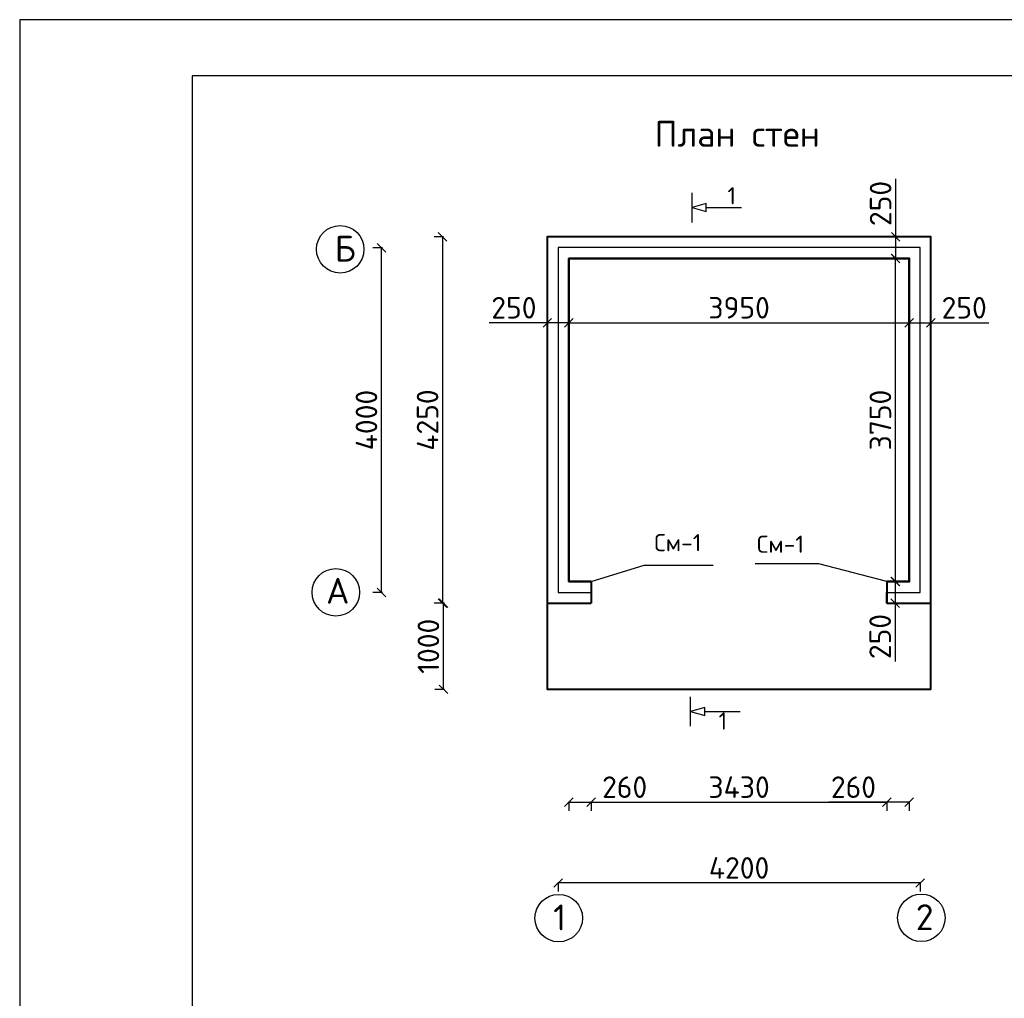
# Model space of a CAD drawing. Header units: millimetres. Extents: x 1527433 to 14789979, y -245576 to 11310.
# Tile 20 of 135: x 1849398 to 1860824, y -47355 to -35999. Entities that reach past the tile are written whole.
import ezdxf

# ---------------------------------------------------------------- set-up
doc = ezdxf.new("R2010")
doc.units = ezdxf.units.MM
doc.styles.get("Standard").update_dxf_attribs({"font": 'isocpeur.ttf', "height": 250})
doc.dimstyles.new('ISO-25', dxfattribs={"dimtxt": 200, "dimasz": 100, "dimexe": 100, "dimexo": 100, "dimgap": 50, "dimtad": 1, "dimdec": 0, "dimtxsty": 'Standard', "dimblk": 'OBLIQUE', "dimcen": 2.5, "dimadec": 0, "dimazin": 0, "dimtfac": 1, "dimtdec": 0, "dimtmove": 0, "dimatfit": 3, "dimfxl": 1.25, "dimarcsym": 0})

# ---------------------------------------------------------------- blocks, each defined once
blk = doc.blocks.new('_Oblique')
at = {"color": 0, "linetype": 'ByBlock', "lineweight": -2}
blk.add_line((-0.5, -0.5), (0.5, 0.5), dxfattribs=at)
blk = doc.blocks.new('*D226')
at = {"color": 0, "linetype": 'Continuous', "lineweight": -2, "transparency": 16777216}
for p, q in [((1854316, -38520), (1854206, -38520)), ((1854316, -42770), (1854206, -42770))]:
    blk.add_line(p, q, dxfattribs=at)
at = {"color": 0, "lineweight": -2, "transparency": 16777216}
blk.add_line((1854306, -38520), (1854306, -42770), dxfattribs=at)
at = {"layer": 'Defpoints', "color": 0, "linetype": 'Continuous', "transparency": 16777216}
for p in [(1855904, -38520), (1854306, -42770), (1855904, -42770)]:
    blk.add_point(p, dxfattribs=at)
at = {"color": 0, "linetype": 'Continuous', "lineweight": -2, "transparency": 16777216, "xscale": 100, "yscale": 100, "zscale": 100}
for p, rotation in [((1854306, -38520), 90), ((1854306, -42770), 270)]:
    blk.add_blockref('_Oblique', p, dxfattribs=dict(at, rotation=rotation))
at = {"color": 0, "linetype": 'Continuous', "transparency": 16777216, "insert": (1854131, -40645), "char_height": 250, "attachment_point": 5, "rotation": 90}
blk.add_mtext('4250', dxfattribs=at)
blk = doc.blocks.new('*D227')
at = {"color": 0, "linetype": 'Continuous', "lineweight": -2, "transparency": 16777216}
for p, q in [((1853607, -38645), (1853497, -38645)), ((1853607, -42645), (1853497, -42645))]:
    blk.add_line(p, q, dxfattribs=at)
at = {"color": 0, "lineweight": -2, "transparency": 16777216}
blk.add_line((1853597, -42645), (1853597, -38645), dxfattribs=at)
at = {"layer": 'Defpoints', "color": 0, "linetype": 'Continuous', "transparency": 16777216}
for p in [(1853597, -38645), (1856029, -38645), (1856029, -42645)]:
    blk.add_point(p, dxfattribs=at)
at = {"color": 0, "linetype": 'Continuous', "lineweight": -2, "transparency": 16777216, "xscale": 100, "yscale": 100, "zscale": 100}
for p, rotation in [((1853597, -38645), 90), ((1853597, -42645), 270)]:
    blk.add_blockref('_Oblique', p, dxfattribs=dict(at, rotation=rotation))
at = {"color": 0, "linetype": 'Continuous', "transparency": 16777216, "insert": (1853422, -40645), "char_height": 250, "attachment_point": 5, "rotation": 90}
blk.add_mtext('4000', dxfattribs=at)
blk = doc.blocks.new('*D228')
at = {"color": 0, "linetype": 'Continuous', "lineweight": -2, "transparency": 16777216}
for p, q in [((1855646, -46007), (1855646, -46117)), ((1859846, -46007), (1859846, -46117))]:
    blk.add_line(p, q, dxfattribs=at)
at = {"color": 0, "lineweight": -2, "transparency": 16777216}
blk.add_line((1859846, -46017), (1855646, -46017), dxfattribs=at)
at = {"layer": 'Defpoints', "color": 0, "linetype": 'Continuous', "transparency": 16777216}
for p in [(1855646, -42645), (1859846, -42645), (1855646, -46017)]:
    blk.add_point(p, dxfattribs=at)
at = {"color": 0, "linetype": 'Continuous', "lineweight": -2, "transparency": 16777216, "xscale": 100, "yscale": 100, "zscale": 100, "rotation": 180}
blk.add_blockref('_Oblique', (1855646, -46017), dxfattribs=at)
at = {"color": 0, "linetype": 'Continuous', "lineweight": -2, "transparency": 16777216, "xscale": 100, "yscale": 100, "zscale": 100}
blk.add_blockref('_Oblique', (1859846, -46017), dxfattribs=at)
at = {"color": 0, "linetype": 'Continuous', "transparency": 16777216, "insert": (1857746, -45842), "char_height": 250, "attachment_point": 5}
blk.add_mtext('4200', dxfattribs=at)
blk = doc.blocks.new('*D229')
at = {"color": 0, "linetype": 'Continuous', "lineweight": -2, "transparency": 16777216}
for p, q in [((1855771, -45070), (1855771, -45180)), ((1856031, -45070), (1856031, -45180))]:
    blk.add_line(p, q, dxfattribs=at)
at = {"color": 0, "lineweight": -2, "transparency": 16777216}
for p, q in [((1855771, -45080), (1856031, -45080)), ((1856031, -45080), (1856706, -45080))]:
    blk.add_line(p, q, dxfattribs=at)
at = {"layer": 'Defpoints', "color": 0, "linetype": 'Continuous', "transparency": 16777216}
for p in [(1855771, -42645), (1856031, -42645), (1856031, -45080)]:
    blk.add_point(p, dxfattribs=at)
at = {"color": 0, "linetype": 'Continuous', "lineweight": -2, "transparency": 16777216, "xscale": 100, "yscale": 100, "zscale": 100, "rotation": 180}
blk.add_blockref('_Oblique', (1855771, -45080), dxfattribs=at)
at = {"color": 0, "linetype": 'Continuous', "lineweight": -2, "transparency": 16777216, "xscale": 100, "yscale": 100, "zscale": 100}
blk.add_blockref('_Oblique', (1856031, -45080), dxfattribs=at)
at = {"color": 0, "linetype": 'Continuous', "transparency": 16777216, "insert": (1856418, -44905), "char_height": 250, "attachment_point": 5}
blk.add_mtext('260', dxfattribs=at)
blk = doc.blocks.new('*D230')
at = {"color": 0, "linetype": 'Continuous', "lineweight": -2, "transparency": 16777216}
for p, q in [((1856031, -45070), (1856031, -45180)), ((1859461, -45070), (1859461, -45180))]:
    blk.add_line(p, q, dxfattribs=at)
at = {"color": 0, "lineweight": -2, "transparency": 16777216}
blk.add_line((1856031, -45080), (1859461, -45080), dxfattribs=at)
at = {"layer": 'Defpoints', "color": 0, "linetype": 'Continuous', "transparency": 16777216}
for p in [(1856031, -42770), (1859461, -42770), (1859461, -45080)]:
    blk.add_point(p, dxfattribs=at)
at = {"color": 0, "linetype": 'Continuous', "lineweight": -2, "transparency": 16777216, "xscale": 100, "yscale": 100, "zscale": 100, "rotation": 180}
blk.add_blockref('_Oblique', (1856031, -45080), dxfattribs=at)
at = {"color": 0, "linetype": 'Continuous', "lineweight": -2, "transparency": 16777216, "xscale": 100, "yscale": 100, "zscale": 100}
blk.add_blockref('_Oblique', (1859461, -45080), dxfattribs=at)
at = {"color": 0, "linetype": 'Continuous', "transparency": 16777216, "insert": (1857746, -44905), "char_height": 250, "attachment_point": 5}
blk.add_mtext('3430', dxfattribs=at)
blk = doc.blocks.new('*D231')
at = {"color": 0, "lineweight": -2, "transparency": 16777216}
for p, q in [((1859461, -45080), (1858786, -45080)), ((1859721, -45080), (1859461, -45080))]:
    blk.add_line(p, q, dxfattribs=at)
at = {"color": 0, "linetype": 'Continuous', "lineweight": -2, "transparency": 16777216}
for p, q in [((1859461, -45070), (1859461, -45180)), ((1859721, -45070), (1859721, -45180))]:
    blk.add_line(p, q, dxfattribs=at)
at = {"layer": 'Defpoints', "color": 0, "linetype": 'Continuous', "transparency": 16777216}
for p in [(1859461, -42770), (1859721, -42770), (1859461, -45080)]:
    blk.add_point(p, dxfattribs=at)
at = {"color": 0, "linetype": 'Continuous', "lineweight": -2, "transparency": 16777216, "xscale": 100, "yscale": 100, "zscale": 100, "rotation": 180}
blk.add_blockref('_Oblique', (1859461, -45080), dxfattribs=at)
at = {"color": 0, "linetype": 'Continuous', "lineweight": -2, "transparency": 16777216, "xscale": 100, "yscale": 100, "zscale": 100}
blk.add_blockref('_Oblique', (1859721, -45080), dxfattribs=at)
at = {"color": 0, "linetype": 'Continuous', "transparency": 16777216, "insert": (1859073, -44905), "char_height": 250, "attachment_point": 5}
blk.add_mtext('260', dxfattribs=at)
blk = doc.blocks.new('*D232')
at = {"color": 0, "linetype": 'Continuous', "lineweight": -2, "transparency": 16777216}
for p, q in [((1854326, -42770), (1854216, -42770)), ((1854326, -43770), (1854216, -43770))]:
    blk.add_line(p, q, dxfattribs=at)
at = {"color": 0, "lineweight": -2, "transparency": 16777216}
blk.add_line((1854316, -43770), (1854316, -42770), dxfattribs=at)
at = {"layer": 'Defpoints', "color": 0, "linetype": 'Continuous', "transparency": 16777216}
for p in [(1854316, -42770), (1855904, -42770), (1855904, -43770)]:
    blk.add_point(p, dxfattribs=at)
at = {"color": 0, "linetype": 'Continuous', "lineweight": -2, "transparency": 16777216, "xscale": 100, "yscale": 100, "zscale": 100}
for p, rotation in [((1854316, -42770), 90), ((1854316, -43770), 270)]:
    blk.add_blockref('_Oblique', p, dxfattribs=dict(at, rotation=rotation))
at = {"color": 0, "linetype": 'Continuous', "transparency": 16777216, "insert": (1854141, -43270), "char_height": 250, "attachment_point": 5, "rotation": 90}
blk.add_mtext('1000', dxfattribs=at)
blk = doc.blocks.new('*D233')
at = {"color": 0, "linetype": 'Continuous', "lineweight": -2, "transparency": 16777216}
for p, q in [((1859571, -38770), (1859461, -38770)), ((1859571, -42520), (1859461, -42520))]:
    blk.add_line(p, q, dxfattribs=at)
at = {"color": 0, "lineweight": -2, "transparency": 16777216}
blk.add_line((1859561, -42520), (1859561, -38770), dxfattribs=at)
at = {"layer": 'Defpoints', "color": 0, "linetype": 'Continuous', "transparency": 16777216}
for p in [(1859561, -38770), (1859843, -38770), (1859843, -42520)]:
    blk.add_point(p, dxfattribs=at)
at = {"color": 0, "linetype": 'Continuous', "lineweight": -2, "transparency": 16777216, "xscale": 100, "yscale": 100, "zscale": 100}
for p, rotation in [((1859561, -38770), 90), ((1859561, -42520), 270)]:
    blk.add_blockref('_Oblique', p, dxfattribs=dict(at, rotation=rotation))
at = {"color": 0, "linetype": 'Continuous', "transparency": 16777216, "insert": (1859386, -40645), "char_height": 250, "attachment_point": 5, "rotation": 90}
blk.add_mtext('3750', dxfattribs=at)
blk = doc.blocks.new('*D234')
at = {"color": 0, "linetype": 'Continuous', "lineweight": -2, "transparency": 16777216}
for p, q in [((1855771, -39507), (1855771, -39617)), ((1859721, -39507), (1859721, -39617))]:
    blk.add_line(p, q, dxfattribs=at)
at = {"color": 0, "lineweight": -2, "transparency": 16777216}
blk.add_line((1855771, -39517), (1859721, -39517), dxfattribs=at)
at = {"layer": 'Defpoints', "color": 0, "linetype": 'Continuous', "transparency": 16777216}
for p in [(1855771, -38770), (1859721, -38770), (1859721, -39517)]:
    blk.add_point(p, dxfattribs=at)
at = {"color": 0, "linetype": 'Continuous', "lineweight": -2, "transparency": 16777216, "xscale": 100, "yscale": 100, "zscale": 100, "rotation": 180}
blk.add_blockref('_Oblique', (1855771, -39517), dxfattribs=at)
at = {"color": 0, "linetype": 'Continuous', "lineweight": -2, "transparency": 16777216, "xscale": 100, "yscale": 100, "zscale": 100}
blk.add_blockref('_Oblique', (1859721, -39517), dxfattribs=at)
at = {"color": 0, "linetype": 'Continuous', "transparency": 16777216, "insert": (1857746, -39342), "char_height": 250, "attachment_point": 5}
blk.add_mtext('3950', dxfattribs=at)
blk = doc.blocks.new('*D235')
at = {"color": 0, "linetype": 'Continuous', "lineweight": -2, "transparency": 16777216}
for p, q in [((1859721, -39507), (1859721, -39617)), ((1859971, -39507), (1859971, -39617))]:
    blk.add_line(p, q, dxfattribs=at)
at = {"color": 0, "lineweight": -2, "transparency": 16777216}
for p, q in [((1859721, -39517), (1859971, -39517)), ((1859971, -39517), (1860646, -39517))]:
    blk.add_line(p, q, dxfattribs=at)
at = {"layer": 'Defpoints', "color": 0, "linetype": 'Continuous', "transparency": 16777216}
for p in [(1859721, -38770), (1859971, -38770), (1859971, -39517)]:
    blk.add_point(p, dxfattribs=at)
at = {"color": 0, "linetype": 'Continuous', "lineweight": -2, "transparency": 16777216, "xscale": 100, "yscale": 100, "zscale": 100, "rotation": 180}
blk.add_blockref('_Oblique', (1859721, -39517), dxfattribs=at)
at = {"color": 0, "linetype": 'Continuous', "lineweight": -2, "transparency": 16777216, "xscale": 100, "yscale": 100, "zscale": 100}
blk.add_blockref('_Oblique', (1859971, -39517), dxfattribs=at)
at = {"color": 0, "linetype": 'Continuous', "transparency": 16777216, "insert": (1860358, -39342), "char_height": 250, "attachment_point": 5}
blk.add_mtext('250', dxfattribs=at)
blk = doc.blocks.new('*D236')
at = {"color": 0, "lineweight": -2, "transparency": 16777216}
for p, q in [((1859563, -38520), (1859563, -37845)), ((1859563, -38770), (1859563, -38520))]:
    blk.add_line(p, q, dxfattribs=at)
at = {"color": 0, "linetype": 'Continuous', "lineweight": -2, "transparency": 16777216}
for p, q in [((1859573, -38520), (1859463, -38520)), ((1859573, -38770), (1859463, -38770))]:
    blk.add_line(p, q, dxfattribs=at)
at = {"layer": 'Defpoints', "color": 0, "linetype": 'Continuous', "transparency": 16777216}
for p in [(1859563, -38520), (1859843, -38520), (1859843, -38770)]:
    blk.add_point(p, dxfattribs=at)
at = {"color": 0, "linetype": 'Continuous', "lineweight": -2, "transparency": 16777216, "xscale": 100, "yscale": 100, "zscale": 100}
for p, rotation in [((1859563, -38520), 90), ((1859563, -38770), 270)]:
    blk.add_blockref('_Oblique', p, dxfattribs=dict(at, rotation=rotation))
at = {"color": 0, "linetype": 'Continuous', "transparency": 16777216, "insert": (1859388, -38132), "char_height": 250, "attachment_point": 5, "rotation": 90}
blk.add_mtext('250', dxfattribs=at)
blk = doc.blocks.new('*D237')
at = {"color": 0, "linetype": 'Continuous', "lineweight": -2, "transparency": 16777216}
for p, q in [((1859568, -42520), (1859458, -42520)), ((1859568, -42770), (1859458, -42770))]:
    blk.add_line(p, q, dxfattribs=at)
at = {"color": 0, "lineweight": -2, "transparency": 16777216}
for p, q in [((1859558, -42520), (1859558, -42770)), ((1859558, -42770), (1859558, -43445))]:
    blk.add_line(p, q, dxfattribs=at)
at = {"layer": 'Defpoints', "color": 0, "linetype": 'Continuous', "transparency": 16777216}
for p in [(1859843, -42520), (1859558, -42770), (1859843, -42770)]:
    blk.add_point(p, dxfattribs=at)
at = {"color": 0, "linetype": 'Continuous', "lineweight": -2, "transparency": 16777216, "xscale": 100, "yscale": 100, "zscale": 100}
for p, rotation in [((1859558, -42520), 90), ((1859558, -42770), 270)]:
    blk.add_blockref('_Oblique', p, dxfattribs=dict(at, rotation=rotation))
at = {"color": 0, "linetype": 'Continuous', "transparency": 16777216, "insert": (1859383, -43157), "char_height": 250, "attachment_point": 5, "rotation": 90}
blk.add_mtext('250', dxfattribs=at)
blk = doc.blocks.new('*D278')
at = {"color": 0, "linetype": 'Continuous', "lineweight": -2, "transparency": 16777216}
for p, q in [((1855521, -39517), (1855521, -39417)), ((1855771, -39517), (1855771, -39417))]:
    blk.add_line(p, q, dxfattribs=at)
at = {"color": 0, "lineweight": -2, "transparency": 16777216}
for p, q in [((1855521, -39517), (1854846, -39517)), ((1855771, -39517), (1855521, -39517))]:
    blk.add_line(p, q, dxfattribs=at)
at = {"layer": 'Defpoints', "color": 0, "linetype": 'Continuous', "transparency": 16777216}
for p in [(1855521, -39517), (1855771, -39517), (1855771, -39517)]:
    blk.add_point(p, dxfattribs=at)
at = {"color": 0, "linetype": 'Continuous', "lineweight": -2, "transparency": 16777216, "xscale": 100, "yscale": 100, "zscale": 100, "rotation": 180}
blk.add_blockref('_Oblique', (1855521, -39517), dxfattribs=at)
at = {"color": 0, "linetype": 'Continuous', "lineweight": -2, "transparency": 16777216, "xscale": 100, "yscale": 100, "zscale": 100}
blk.add_blockref('_Oblique', (1855771, -39517), dxfattribs=at)
at = {"color": 0, "linetype": 'Continuous', "transparency": 16777216, "insert": (1855133, -39342), "char_height": 250, "attachment_point": 5}
blk.add_mtext('250', dxfattribs=at)

msp = doc.modelspace()

# ---------------------------------------------------------------- linework, layer by layer
for p, q in [((1855770.609, -38769.516), (1855770.609, -42519.516)), ((1859720.609, -38769.516), (1859720.609, -42519.516))]:
    msp.add_line(p, q)
at = {"lineweight": 40}
for p, q in [((1856030.609, -42519.516), (1856030.609, -42769.516)), ((1859460.609, -42519.516), (1859460.609, -42769.516))]:
    msp.add_line(p, q, dxfattribs=at)
at = {"color": 0, "lineweight": 25}
msp.add_lwpolyline([(1849398.113, -65699.177), (1891398.113, -65699.177), (1891398.113, -35999.177), (1849398.113, -35999.177)], close=True, dxfattribs=at)
for points in [[(1851398.113, -65049.177), (1890748.113, -65049.177), (1890748.113, -36649.177), (1851398.113, -36649.177)], [(1851398.113, -36649.177), (1851398.113, -65049.177)]]:
    msp.add_lwpolyline(points, dxfattribs=at)
at = {"color": 0, "linetype": 'Continuous'}
for points in [[(1857200.214, -38350.955), (1857200.214, -38007.452)], [(1857365.286, -38179.204), (1857775.013, -38178.481)], [(1856030.609, -42519.516), (1856645.276, -42330.132), (1857444.689, -42330.132)], [(1859460.609, -42519.516), (1858669.878, -42312.769), (1857931.289, -42312.769)], [(1857182.536, -44198.862), (1857182.536, -43855.359)], [(1857347.607, -44027.11), (1857757.334, -44026.388)]]:
    msp.add_lwpolyline(points, dxfattribs=at)
for points in [[(1857200.214, -38179.204), (1857365.286, -38226.857), (1857365.286, -38131.55)], [(1857182.536, -44027.11), (1857347.607, -44074.764), (1857347.607, -43979.457)]]:
    msp.add_lwpolyline(points, close=True, dxfattribs=at)
at = {"lineweight": 40}
for points in [[(1859460.609, -42769.516), (1859970.609, -42769.516), (1859970.609, -38519.516), (1855520.609, -38519.516)], [(1855520.609, -42769.516), (1855520.609, -43769.516), (1859970.609, -43769.516), (1859970.609, -38519.516), (1855520.609, -38519.516), (1855520.609, -42769.516), (1856030.609, -42769.516)]]:
    msp.add_lwpolyline(points, dxfattribs=at)
for points in [[(1856030.609, -42519.516), (1856030.609, -42769.516), (1855520.609, -42769.516), (1855520.609, -38519.516), (1859970.609, -38519.516), (1859970.609, -42769.516), (1859458.283, -42769.516), (1859461.119, -42519.516), (1859720.609, -42519.516), (1859720.609, -38769.516), (1855770.609, -38769.516), (1855770.609, -42519.516)], [(1859460.609, -42644.516), (1859845.609, -42644.516), (1859845.609, -38644.516), (1855645.609, -38644.516), (1855645.609, -42644.516), (1856030.609, -42644.516)], [(1855770.609, -42519.516), (1855770.609, -38769.516)], [(1855520.609, -42769.516), (1855620.609, -42769.516)]]:
    msp.add_lwpolyline(points)
at = {"lineweight": 50}
msp.add_lwpolyline([(1859460.609, -42519.516), (1859720.609, -42519.516), (1859720.609, -38769.516), (1855770.609, -38769.516), (1855770.609, -42519.516), (1856030.609, -42519.516)], dxfattribs=at)
at = {"color": 0, "linetype": 'Continuous'}
for centre in [(1853117.478, -38663.211), (1853067.114, -42644.058), (1855653.243, -46424.464), (1859861.288, -46421.315)]:
    msp.add_circle(centre, 275.525, dxfattribs=at)

# ---------------------------------------------------------------- texts
at = {"color": 0, "linetype": 'Continuous', "insert": (1856766.001, -37173.946), "char_height": 300, "attachment_point": 1}
msp.add_mtext_dynamic_manual_height_columns('План стен', width=3114.45196, gutter_width=100, heights=[0], dxfattribs=at)
at = {"color": 0, "linetype": 'Continuous', "attachment_point": 1}
for s, insert, char_height in [('{\\H10x;1}', (1857610.963, -37942.198), 20), ('Б', (1853053.141, -38505.824), 300), ('{\\H10x;См-1}', (1856761.802, -41967.633), 20), ('{\\H10x;См-1}', (1857952.188, -41985.744), 20), ('А', (1852954.098, -42475.262), 300), ('{\\H10x;1}', (1857508.041, -44037.298), 20), ('2', (1859796.952, -46263.927), 300)]:
    msp.add_mtext(s, dxfattribs=dict(at, insert=insert, char_height=char_height))
at = {"color": 0, "linetype": 'Continuous', "insert": (1855588.906, -46267.077), "char_height": 300, "width": 326.9176, "attachment_point": 1}
msp.add_mtext('1', dxfattribs=at)

# ---------------------------------------------------------------- dimensions: what is measured, and where the dimension line sits
at = {"color": 0, "linetype": 'Continuous'}
for p1, p2, distance, picture, middle in [((1859842.92, -38769.516), (1859842.92, -38519.516), 279.974, '*D236', (1859387.947, -38132.016)), ((1859842.92, -42519.516), (1859842.92, -38769.516), 281.801, '*D233', (1859386.119, -40644.516)), ((1859720.609, -38769.516), (1859970.609, -38769.516), -747.445, '*D235', (1860358.109, -39341.961)), ((1859842.92, -42519.516), (1859842.92, -42769.516), -284.637, '*D237', (1859383.283, -43157.016)), ((1855904.234, -43769.516), (1855904.234, -42769.516), 1588.337, '*D232', (1854140.897, -43269.516)), ((1859845.609, -42644.516), (1855645.609, -42644.516), 3372.43, '*D228', (1857745.609, -45841.946)), ((1855771.054, -42644.516), (1856030.609, -42644.516), -2435.598, '*D229', (1856418.109, -44905.114)), ((1856030.609, -42769.516), (1859460.609, -42769.516), -2310.598, '*D230', (1857745.609, -44905.114)), ((1859720.609, -42769.516), (1859460.609, -42769.516), 2310.598, '*D231', (1859073.109, -44905.114))]:
    dim = msp.add_aligned_dim(p1=p1, p2=p2, distance=distance, dimstyle='ISO-25', override={"dimfxl": 10, "dimfxlon": 1, "dimarcsym": 1}, dxfattribs=at)
    dim.commit()
    dim.dimension.update_dxf_attribs({"geometry": picture, "text_midpoint": middle})
for base, p1, p2, angle, picture, middle, dimtype in [((1854305.527, -42769.516), (1855904.234, -38519.516), (1855904.234, -42769.516), 90, '*D226', (1854305.527, -40644.516), 160), ((1853597.331, -38644.516), (1856029.234, -42644.516), (1856029.234, -38644.516), 90, '*D227', (1853597.331, -40644.516), 160), ((1859720.609, -39516.961), (1855770.609, -38769.516), (1859720.609, -38769.516), 0, '*D234', (1857745.609, -39516.961), 161), ((1855770.609, -39517), (1855520.609, -39517), (1855770.609, -39517), 0, '*D278', (1855133.109, -39517), 161)]:
    dim = msp.add_linear_dim(base=base, p1=p1, p2=p2, angle=angle, dimstyle='ISO-25', override={"dimfxl": 10, "dimfxlon": 1, "dimarcsym": 1}, dxfattribs=at)
    dim.commit()
    dim.dimension.update_dxf_attribs({"geometry": picture, "text_midpoint": middle, "dimtype": dimtype})

doc.saveas('drawing.dxf')
